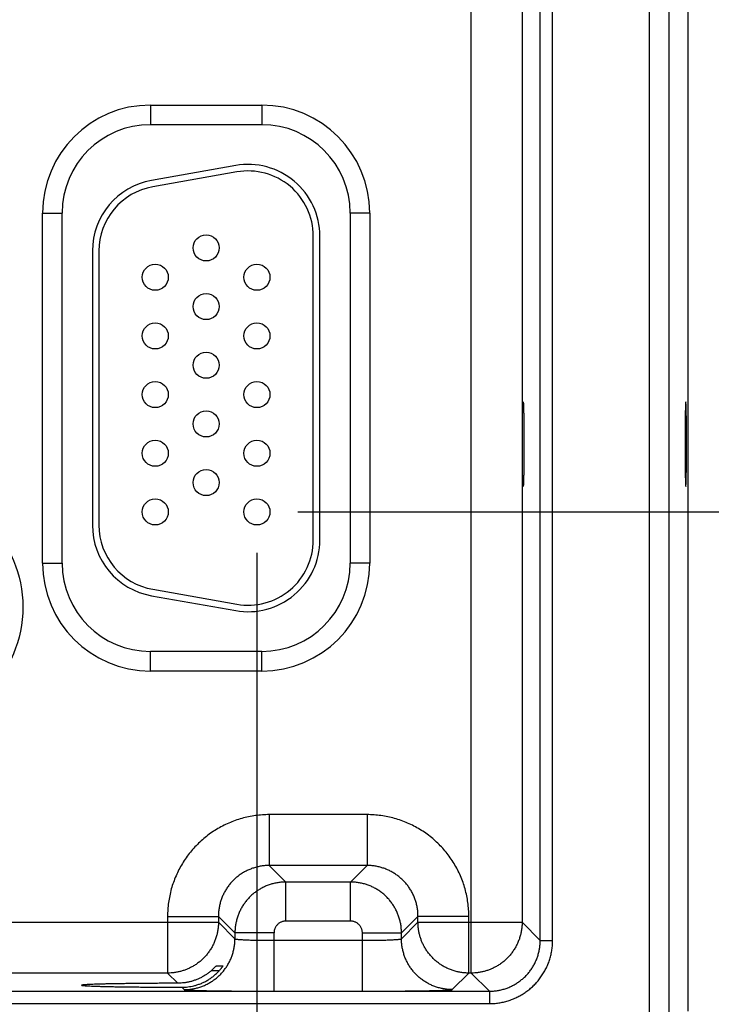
# Model space of a CAD drawing. Header units: inches. Extents: x 0 to 22, y 0 to 17.
# Tile 24 of 30: x 16.6 to 17.7, y 11.2 to 12.7. Entities that reach past the tile are written whole.
import ezdxf

# ---------------------------------------------------------------- set-up
doc = ezdxf.new("R2010")
doc.units = ezdxf.units.IN
doc.header["$LTSCALE"] = 1.21
doc.header["$MEASUREMENT"] = 0
doc.layers.get('0').update_dxf_attribs({"linetype": 'CONTINUOUS'})
doc.layers.add('DIMENSIONS', color=7, linetype='CONTINUOUS')
doc.styles.get("Standard").update_dxf_attribs({"font": 'txt', "width": 0.8})
doc.dimstyles.new('DIMSTYLE_1', dxfattribs={"dimtxt": 0.125, "dimasz": 0.18, "dimexe": 0.18, "dimexo": 0.0625, "dimgap": 0.09, "dimtad": 0, "dimtih": 1, "dimtoh": 1, "dimdec": 3, "dimzin": 4, "dimdsep": 46, "dimtxsty": 'STANDARD', "dimblk": '_FILLED', "dimblk1": '_FILLED', "dimblk2": '_FILLED', "dimcen": 0.09, "dimadec": 0, "dimazin": 0, "dimtp": 0.001, "dimtm": 0.001, "dimtfac": 1, "dimtdec": 3, "dimtofl": 0, "dimtmove": 0, "dimatfit": 3, "dimldrblk": '_FILLED', "dimfxl": 1, "dimtolj": 1, "dimtzin": 4, "dimarcsym": 0})

# ---------------------------------------------------------------- blocks, each defined once
blk = doc.blocks.new('_FILLED')
at = {"color": 0, "linetype": 'BYBLOCK'}
blk.add_solid([(0, 0), (-1, 0.1736), (-1, -0.1736)], dxfattribs=at)
blk = doc.blocks.new('*D4')
at = {"layer": 'DIMENSIONS', "color": 2, "linetype": 'CONTINUOUS'}
for p, q in [((16.964, 11.8886), (16.964, 10.1955)), ((17.625, 11.026), (17.625, 10.1955)), ((16.964, 10.3205), (16.604, 10.3205)), ((17.625, 10.3205), (18.2073, 10.3205))]:
    blk.add_line(p, q, dxfattribs=at)
at = {"layer": 'DIMENSIONS', "color": 2, "linetype": 'CONTINUOUS', "xscale": 0.18, "yscale": 0.18, "zscale": 0.18}
blk.add_blockref('_FILLED', (16.964, 10.3205), dxfattribs=at)
at = {"layer": 'DIMENSIONS', "color": 2, "linetype": 'CONTINUOUS', "xscale": 0.18, "yscale": 0.18, "zscale": 0.18, "rotation": 180}
blk.add_blockref('_FILLED', (17.625, 10.3205), dxfattribs=at)
at = {"layer": 'DIMENSIONS', "color": 2, "linetype": 'CONTINUOUS', "width": 0.8}
for s, p in [('[', (18.7948, 10.258)), (']', (19.3948, 10.258)), ('.661', (18.2698, 10.258)), ('16.79', (18.8948, 10.258))]:
    blk.add_text(s, height=0.125, dxfattribs=at).set_placement(p)
blk = doc.blocks.new('*D5')
at = {"layer": 'DIMENSIONS', "color": 2, "linetype": 'CONTINUOUS'}
for p, q in [((18.375, 11.9511), (18.375, 12.3111)), ((17.0265, 11.9511), (18.5, 11.9511)), ((17.6878, 11.0709), (18.5, 11.0709)), ((18.375, 11.0709), (18.375, 10.7109))]:
    blk.add_line(p, q, dxfattribs=at)
at = {"layer": 'DIMENSIONS', "color": 2, "linetype": 'CONTINUOUS', "xscale": 0.18, "yscale": 0.18, "zscale": 0.18}
for p, rotation in [((18.375, 11.9511), 270), ((18.375, 11.0709), 90)]:
    blk.add_blockref('_FILLED', p, dxfattribs=dict(at, rotation=rotation))
at = {"layer": 'DIMENSIONS', "color": 2, "linetype": 'CONTINUOUS', "width": 0.8}
for s, p in [('.880', (17.7625, 11.4584)), ('[', (18.2875, 11.4584)), ('22.36', (18.3875, 11.4584)), (']', (18.8875, 11.4584))]:
    blk.add_text(s, height=0.125, dxfattribs=at).set_placement(p)
blk = doc.blocks.new('*D6')
at = {"layer": 'DIMENSIONS', "color": 2, "linetype": 'CONTINUOUS'}
for p, q in [((16.9085, 13.1061), (19.25, 13.1061)), ((19.125, 13.1061), (19.125, 12.4564)), ((19.125, 11.0709), (19.125, 12.2064)), ((17.6878, 11.0709), (19.25, 11.0709))]:
    blk.add_line(p, q, dxfattribs=at)
at = {"layer": 'DIMENSIONS', "color": 2, "linetype": 'CONTINUOUS', "xscale": 0.18, "yscale": 0.18, "zscale": 0.18}
for p, rotation in [((19.125, 13.1061), 90), ((19.125, 11.0709), 270)]:
    blk.add_blockref('_FILLED', p, dxfattribs=dict(at, rotation=rotation))
at = {"layer": 'DIMENSIONS', "color": 2, "linetype": 'CONTINUOUS', "width": 0.8}
for s, p in [('[', (19.1375, 12.2689)), (']', (19.6375, 12.2689)), ('2.035', (18.5125, 12.2689)), ('51.7', (19.2375, 12.2689))]:
    blk.add_text(s, height=0.125, dxfattribs=at).set_placement(p)
blk = doc.blocks.new('*D12')
at = {"layer": 'DIMENSIONS', "color": 2, "linetype": 'CONTINUOUS'}
for p, q in [((16.034, 11.8886), (16.034, 9.4455)), ((16.964, 11.8886), (16.964, 9.4455)), ((16.034, 9.5705), (15.674, 9.5705)), ((16.964, 9.5705), (17.6055, 9.5705))]:
    blk.add_line(p, q, dxfattribs=at)
at = {"layer": 'DIMENSIONS', "color": 2, "linetype": 'CONTINUOUS', "xscale": 0.18, "yscale": 0.18, "zscale": 0.18}
blk.add_blockref('_FILLED', (16.034, 9.5705), dxfattribs=at)
at = {"layer": 'DIMENSIONS', "color": 2, "linetype": 'CONTINUOUS', "xscale": 0.18, "yscale": 0.18, "zscale": 0.18, "rotation": 180}
blk.add_blockref('_FILLED', (16.964, 9.5705), dxfattribs=at)
at = {"layer": 'DIMENSIONS', "color": 2, "linetype": 'CONTINUOUS', "width": 0.8}
for s, p in [('[', (18.493, 9.508)), (']', (19.093, 9.508)), ('3x ', (17.668, 9.508)), ('.930', (17.968, 9.508)), ('23.62', (18.593, 9.508))]:
    blk.add_text(s, height=0.125, dxfattribs=at).set_placement(p)

msp = doc.modelspace()

# ---------------------------------------------------------------- linework, layer by layer
at = {"color": 7, "linetype": 'CONTINUOUS'}
for p, q in [((17.566, 14.4394), (17.566, 11.1709)), ((17.596, 14.4394), (17.596, 11.1709)), ((17.625, 14.4249), (17.625, 11.1854)), ((17.2929, 11.2438), (17.2929, 14.3665)), ((17.3987, 11.2939), (17.3987, 14.3163)), ((17.4177, 11.2939), (17.4177, 14.3163)), ((17.3709, 14.2885), (17.3709, 11.3218)), ((16.8005, 12.5752), (16.9715, 12.5752)), ((16.8005, 12.5752), (16.8005, 12.5452)), ((16.9715, 12.5752), (16.9715, 12.5452)), ((16.8005, 12.5452), (16.9715, 12.5452)), ((16.9314, 12.4825), (16.8024, 12.4597)), ((16.9331, 12.4726), (16.8041, 12.4499)), ((16.635, 12.4096), (16.665, 12.4096)), ((16.635, 11.8726), (16.635, 12.4096)), ((16.665, 11.8726), (16.665, 12.4096)), ((17.137, 12.4096), (17.107, 12.4096)), ((17.107, 12.4096), (17.107, 11.8726)), ((17.137, 12.4096), (17.137, 11.8726)), ((17.0505, 11.9081), (17.0505, 12.3741)), ((17.0605, 11.9081), (17.0605, 12.3741)), ((16.7115, 12.3514), (16.7115, 11.9309)), ((16.7215, 12.3514), (16.7215, 11.9309)), ((16.635, 11.8726), (16.665, 11.8726)), ((17.137, 11.8726), (17.107, 11.8726)), ((16.8041, 11.8324), (16.9331, 11.8096)), ((16.8024, 11.8225), (16.9314, 11.7998)), ((16.9715, 11.7371), (16.8005, 11.7371)), ((16.8005, 11.7071), (16.8005, 11.7371)), ((16.9715, 11.7071), (16.9715, 11.7371)), ((16.9715, 11.7071), (16.8005, 11.7071)), ((17.1332, 11.4868), (16.9828, 11.4868)), ((16.9828, 11.4868), (16.9828, 11.4088)), ((17.1332, 11.4868), (17.1332, 11.4088)), ((17.1332, 11.4088), (16.9828, 11.4088)), ((16.9828, 11.4088), (17.0082, 11.3834)), ((17.1332, 11.4088), (17.1078, 11.3834)), ((17.1078, 11.3834), (17.0082, 11.3834)), ((17.0082, 11.3234), (17.0082, 11.3834)), ((17.1078, 11.3234), (17.1078, 11.3834)), ((16.8269, 11.3308), (16.9049, 11.3308)), ((16.8269, 11.3308), (16.8269, 11.2438)), ((16.9049, 11.3308), (16.9302, 11.3054)), ((16.9049, 11.3308), (16.9049, 11.3218)), ((17.2111, 11.3308), (17.1858, 11.3054)), ((17.2891, 11.3308), (17.2111, 11.3308)), ((17.2111, 11.3218), (17.2111, 11.3308)), ((17.2891, 11.2438), (17.2891, 11.3308)), ((16.2811, 11.3218), (16.9049, 11.3218)), ((16.9049, 11.3218), (16.9302, 11.2964)), ((17.1078, 11.3234), (17.0082, 11.3234)), ((17.1858, 11.2964), (17.2111, 11.3218)), ((17.2111, 11.3218), (17.3709, 11.3218)), ((17.3709, 11.3218), (17.3987, 11.2939)), ((16.9902, 11.3054), (16.9302, 11.3054)), ((16.9302, 11.3054), (16.9302, 11.2964)), ((16.9902, 11.216), (16.9902, 11.3054)), ((17.1258, 11.3054), (17.1858, 11.3054)), ((17.1258, 11.216), (17.1258, 11.3054)), ((17.1858, 11.2964), (17.1858, 11.3054)), ((16.9902, 11.294), (17.1258, 11.294)), ((17.3987, 11.2939), (17.4177, 11.2939)), ((16.9016, 11.255), (16.9119, 11.255)), ((16.8269, 11.2438), (16.3591, 11.2438)), ((16.8269, 11.2438), (16.8425, 11.2282)), ((16.9059, 11.2473), (16.8936, 11.2473)), ((17.2638, 11.2184), (17.2891, 11.2438)), ((17.2929, 11.2438), (17.2891, 11.2438)), ((17.2929, 11.2438), (17.3207, 11.216)), ((16.8486, 11.2221), (16.8522, 11.2184)), ((13.6503, 11.216), (17.3207, 11.216)), ((16.9902, 11.216), (17.1258, 11.216)), ((17.3207, 11.216), (17.3207, 11.197)), ((13.6503, 11.197), (17.3207, 11.197))]:
    msp.add_line(p, q, dxfattribs=at)
for centre, radius in [((16.886, 12.3561), 0.02), ((16.808, 12.3111), 0.02), ((16.964, 12.3111), 0.02), ((16.886, 12.2661), 0.02), ((16.808, 12.2211), 0.02), ((16.964, 12.2211), 0.02), ((16.886, 12.1761), 0.02), ((16.808, 12.1311), 0.02), ((16.964, 12.1311), 0.02), ((16.886, 12.0861), 0.02), ((16.808, 12.0411), 0.02), ((16.964, 12.0411), 0.02), ((16.886, 11.9961), 0.02), ((16.421, 11.8051), 0.1838), ((16.808, 11.9511), 0.02), ((16.964, 11.9511), 0.02)]:
    msp.add_circle(centre, radius, dxfattribs=at)
for centre, radius, start, end in [((16.8005, 12.4096), 0.1655, 90, 180), ((16.9715, 12.4096), 0.1655, 0, 90), ((16.8005, 12.4096), 0.1355, 90, 180), ((16.9715, 12.4096), 0.1355, 0, 90), ((16.9505, 12.3741), 0.11, 0, 100), ((16.9505, 12.3741), 0.1, 0, 100), ((16.8215, 12.3514), 0.11, 100, 180), ((16.8215, 12.3514), 0.1, 100, 180), ((16.8215, 11.9309), 0.11, 180, 260), ((16.8215, 11.9309), 0.1, 180, 260), ((16.9505, 11.9081), 0.11, 260, 360), ((16.9505, 11.9081), 0.1, 260, 360), ((16.8005, 11.8726), 0.1655, 180, 270), ((16.8005, 11.8726), 0.1355, 180, 270), ((16.9715, 11.8726), 0.1355, 270, 360), ((16.9715, 11.8726), 0.1655, 270, 360)]:
    msp.add_arc(centre, radius, start, end, dxfattribs=at)
for points, knots in [([(17.3725, 11.9902), (17.3724, 11.9902), (17.3724, 11.9906), (17.3723, 11.9912), (17.3722, 11.9924), (17.3721, 11.994), (17.372, 11.9961), (17.3719, 11.9986), (17.3719, 12.0014), (17.3718, 12.0047), (17.3717, 12.0083), (17.3717, 12.0123), (17.3716, 12.0166), (17.3715, 12.0212), (17.3715, 12.026), (17.3715, 12.031), (17.3714, 12.0362), (17.3714, 12.0415), (17.3714, 12.0469), (17.3714, 12.0524), (17.3714, 12.0579), (17.3714, 12.0634), (17.3714, 12.0688), (17.3714, 12.0741), (17.3715, 12.0793), (17.3715, 12.0843), (17.3715, 12.0891), (17.3716, 12.0937), (17.3717, 12.0979), (17.3717, 12.1019), (17.3718, 12.1055), (17.3719, 12.1088), (17.3719, 12.1117), (17.372, 12.1142), (17.3721, 12.1162), (17.3722, 12.1178), (17.3723, 12.1191), (17.3724, 12.1196), (17.3724, 12.1201), (17.3725, 12.1201)], [0, 0, 0, 0, 0.001945, 0.007389, 0.016348, 0.028789, 0.044638, 0.063725, 0.085982, 0.111233, 0.139226, 0.169874, 0.202898, 0.237997, 0.275059, 0.313715, 0.353664, 0.394751, 0.436545, 0.478772, 0.521228, 0.563455, 0.605249, 0.646336, 0.686285, 0.724941, 0.762003, 0.797102, 0.830126, 0.860774, 0.888767, 0.914018, 0.936275, 0.955362, 0.971211, 0.983652, 0.992611, 0.998055, 1, 1, 1, 1]), ([(17.3725, 12.1201), (17.3726, 12.1201), (17.3726, 12.1196), (17.3727, 12.1191), (17.3728, 12.1178), (17.3729, 12.1162), (17.373, 12.1142), (17.3731, 12.1117), (17.3731, 12.1088), (17.3732, 12.1055), (17.3733, 12.1019), (17.3734, 12.0979), (17.3734, 12.0937), (17.3735, 12.0891), (17.3735, 12.0843), (17.3736, 12.0793), (17.3736, 12.0741), (17.3736, 12.0688), (17.3736, 12.0634), (17.3736, 12.0579), (17.3736, 12.0524), (17.3736, 12.0469), (17.3736, 12.0415), (17.3736, 12.0362), (17.3736, 12.031), (17.3735, 12.026), (17.3735, 12.0212), (17.3734, 12.0166), (17.3734, 12.0123), (17.3733, 12.0083), (17.3732, 12.0047), (17.3731, 12.0014), (17.3731, 11.9986), (17.373, 11.9961), (17.3729, 11.994), (17.3728, 11.9924), (17.3727, 11.9912), (17.3726, 11.9906), (17.3726, 11.9902), (17.3725, 11.9902)], [0, 0, 0, 0, 0.001945, 0.007389, 0.016348, 0.028789, 0.044638, 0.063725, 0.085982, 0.111233, 0.139226, 0.169874, 0.202898, 0.237997, 0.275059, 0.313715, 0.353664, 0.394751, 0.436545, 0.478772, 0.521228, 0.563455, 0.605249, 0.646336, 0.686285, 0.724941, 0.762003, 0.797102, 0.830126, 0.860774, 0.888767, 0.914018, 0.936275, 0.955362, 0.971211, 0.983652, 0.992611, 0.998055, 1, 1, 1, 1]), ([(17.622, 12.1201), (17.6219, 12.1201), (17.6219, 12.1196), (17.6218, 12.1191), (17.6217, 12.1178), (17.6216, 12.1162), (17.6215, 12.1142), (17.6215, 12.1117), (17.6214, 12.1088), (17.6213, 12.1055), (17.6212, 12.1019), (17.6212, 12.0979), (17.6211, 12.0937), (17.6211, 12.0891), (17.621, 12.0843), (17.621, 12.0793), (17.6209, 12.0741), (17.6209, 12.0688), (17.6209, 12.0634), (17.6209, 12.0579), (17.6209, 12.0524), (17.6209, 12.0469), (17.6209, 12.0415), (17.6209, 12.0362), (17.621, 12.031), (17.621, 12.026), (17.6211, 12.0212), (17.6211, 12.0166), (17.6212, 12.0123), (17.6212, 12.0083), (17.6213, 12.0047), (17.6214, 12.0014), (17.6215, 11.9986), (17.6215, 11.9961), (17.6216, 11.994), (17.6217, 11.9924), (17.6218, 11.9912), (17.6219, 11.9906), (17.6219, 11.9902), (17.622, 11.9902)], [0, 0, 0, 0, 0.001945, 0.007389, 0.016348, 0.028789, 0.044638, 0.063725, 0.085982, 0.111233, 0.139226, 0.169874, 0.202898, 0.237997, 0.275059, 0.313715, 0.353664, 0.394751, 0.436545, 0.478772, 0.521228, 0.563455, 0.605249, 0.646336, 0.686285, 0.724941, 0.762003, 0.797102, 0.830126, 0.860774, 0.888767, 0.914018, 0.936275, 0.955362, 0.971211, 0.983652, 0.992611, 0.998055, 1, 1, 1, 1]), ([(17.622, 11.9902), (17.6221, 11.9902), (17.6221, 11.9906), (17.6223, 11.9912), (17.6223, 11.9924), (17.6224, 11.994), (17.6225, 11.9961), (17.6226, 11.9986), (17.6227, 12.0014), (17.6227, 12.0047), (17.6228, 12.0083), (17.6229, 12.0123), (17.6229, 12.0166), (17.623, 12.0212), (17.623, 12.026), (17.6231, 12.031), (17.6231, 12.0362), (17.6231, 12.0415), (17.6231, 12.0469), (17.6232, 12.0524), (17.6232, 12.0579), (17.6231, 12.0634), (17.6231, 12.0688), (17.6231, 12.0741), (17.6231, 12.0793), (17.623, 12.0843), (17.623, 12.0891), (17.6229, 12.0937), (17.6229, 12.0979), (17.6228, 12.1019), (17.6227, 12.1055), (17.6227, 12.1088), (17.6226, 12.1117), (17.6225, 12.1142), (17.6224, 12.1162), (17.6223, 12.1178), (17.6223, 12.1191), (17.6221, 12.1196), (17.6221, 12.1201), (17.622, 12.1201)], [0, 0, 0, 0, 0.001945, 0.007389, 0.016348, 0.028789, 0.044638, 0.063725, 0.085982, 0.111233, 0.139226, 0.169874, 0.202898, 0.237997, 0.275059, 0.313715, 0.353664, 0.394751, 0.436545, 0.478772, 0.521228, 0.563455, 0.605249, 0.646336, 0.686285, 0.724941, 0.762003, 0.797102, 0.830126, 0.860774, 0.888767, 0.914018, 0.936275, 0.955362, 0.971211, 0.983652, 0.992611, 0.998055, 1, 1, 1, 1]), ([(16.9828, 11.4868), (16.9793, 11.4868), (16.9723, 11.4865), (16.9617, 11.4854), (16.9512, 11.4836), (16.9408, 11.4811), (16.9306, 11.4779), (16.9207, 11.474), (16.9111, 11.4694), (16.9018, 11.4642), (16.8929, 11.4583), (16.8844, 11.4519), (16.8763, 11.4449), (16.8688, 11.4373), (16.8618, 11.4293), (16.8553, 11.4208), (16.8495, 11.4119), (16.8442, 11.4026), (16.8397, 11.3929), (16.8357, 11.383), (16.8325, 11.3728), (16.83, 11.3624), (16.8282, 11.3519), (16.8271, 11.3414), (16.8269, 11.3343), (16.8269, 11.3308)], [0, 0, 0, 0, 0.043133, 0.086481, 0.129971, 0.173535, 0.217107, 0.260636, 0.304137, 0.34764, 0.391161, 0.434687, 0.478206, 0.521722, 0.565242, 0.60877, 0.652292, 0.695793, 0.739293, 0.782827, 0.826415, 0.869997, 0.913503, 0.956861, 1, 1, 1, 1]), ([(17.2891, 11.3308), (17.2891, 11.3343), (17.2889, 11.3414), (17.2878, 11.3519), (17.286, 11.3624), (17.2835, 11.3728), (17.2803, 11.383), (17.2764, 11.3929), (17.2718, 11.4026), (17.2666, 11.4119), (17.2607, 11.4208), (17.2543, 11.4293), (17.2473, 11.4373), (17.2397, 11.4449), (17.2317, 11.4519), (17.2232, 11.4583), (17.2142, 11.4642), (17.2049, 11.4694), (17.1953, 11.474), (17.1854, 11.4779), (17.1752, 11.4811), (17.1648, 11.4836), (17.1543, 11.4854), (17.1437, 11.4865), (17.1367, 11.4868), (17.1332, 11.4868)], [0, 0, 0, 0, 0.043133, 0.086481, 0.129971, 0.173535, 0.217107, 0.260636, 0.304137, 0.34764, 0.391161, 0.434687, 0.478206, 0.521722, 0.565242, 0.60877, 0.652292, 0.695793, 0.739293, 0.782827, 0.826415, 0.869997, 0.913503, 0.956861, 1, 1, 1, 1]), ([(16.9828, 11.4088), (16.9808, 11.4088), (16.9767, 11.4086), (16.9706, 11.4079), (16.9646, 11.4067), (16.9587, 11.405), (16.9529, 11.4029), (16.9474, 11.4003), (16.942, 11.3974), (16.9369, 11.394), (16.9321, 11.3902), (16.9276, 11.386), (16.9235, 11.3815), (16.9197, 11.3767), (16.9163, 11.3716), (16.9133, 11.3663), (16.9107, 11.3607), (16.9086, 11.3549), (16.9069, 11.349), (16.9057, 11.343), (16.905, 11.3369), (16.9049, 11.3328), (16.9049, 11.3308)], [0, 0, 0, 0, 0.050049, 0.100102, 0.150147, 0.200176, 0.250184, 0.300163, 0.350109, 0.400026, 0.449937, 0.499861, 0.549808, 0.599782, 0.649778, 0.699786, 0.749802, 0.799827, 0.849857, 0.899895, 0.949943, 1, 1, 1, 1]), ([(17.2111, 11.3308), (17.2111, 11.3328), (17.211, 11.3369), (17.2103, 11.343), (17.2091, 11.349), (17.2074, 11.3549), (17.2053, 11.3607), (17.2027, 11.3662), (17.1997, 11.3716), (17.1963, 11.3767), (17.1925, 11.3815), (17.1884, 11.386), (17.1839, 11.3901), (17.1791, 11.3939), (17.174, 11.3973), (17.1686, 11.4003), (17.1631, 11.4029), (17.1573, 11.405), (17.1514, 11.4067), (17.1454, 11.4079), (17.1393, 11.4086), (17.1352, 11.4088), (17.1332, 11.4088)], [0, 0, 0, 0, 0.050049, 0.100102, 0.150147, 0.200176, 0.250184, 0.300163, 0.350109, 0.400026, 0.449937, 0.499861, 0.549808, 0.599782, 0.649778, 0.699786, 0.749802, 0.799827, 0.849857, 0.899895, 0.949943, 1, 1, 1, 1]), ([(17.0082, 11.3834), (17.0062, 11.3834), (17.0021, 11.3832), (16.996, 11.3825), (16.99, 11.3813), (16.9841, 11.3797), (16.9783, 11.3775), (16.9728, 11.375), (16.9674, 11.372), (16.9623, 11.3686), (16.9575, 11.3648), (16.953, 11.3606), (16.9489, 11.3561), (16.9451, 11.3513), (16.9417, 11.3462), (16.9387, 11.3409), (16.9361, 11.3353), (16.934, 11.3296), (16.9323, 11.3236), (16.9311, 11.3176), (16.9304, 11.3115), (16.9302, 11.3075), (16.9302, 11.3054)], [0, 0, 0, 0, 0.050011, 0.100043, 0.150071, 0.200089, 0.25009, 0.300066, 0.350018, 0.399949, 0.449872, 0.499807, 0.549771, 0.599761, 0.64977, 0.699794, 0.749826, 0.799861, 0.849897, 0.899933, 0.94997, 1, 1, 1, 1]), ([(17.1858, 11.3054), (17.1858, 11.3075), (17.1856, 11.3115), (17.1849, 11.3176), (17.1837, 11.3236), (17.182, 11.3295), (17.1799, 11.3353), (17.1773, 11.3409), (17.1743, 11.3462), (17.1709, 11.3513), (17.1672, 11.3561), (17.163, 11.3606), (17.1585, 11.3648), (17.1537, 11.3685), (17.1486, 11.372), (17.1433, 11.375), (17.1377, 11.3775), (17.1319, 11.3797), (17.126, 11.3813), (17.12, 11.3825), (17.1139, 11.3832), (17.1098, 11.3834), (17.1078, 11.3834)], [0, 0, 0, 0, 0.050011, 0.100043, 0.150071, 0.200089, 0.25009, 0.300066, 0.350018, 0.399949, 0.449872, 0.499807, 0.549771, 0.599761, 0.64977, 0.699794, 0.749826, 0.799861, 0.849897, 0.899933, 0.94997, 1, 1, 1, 1]), ([(16.9049, 11.3218), (16.9049, 11.3197), (16.9047, 11.3157), (16.904, 11.3096), (16.9028, 11.3037), (16.9012, 11.2978), (16.8991, 11.2921), (16.8965, 11.2866), (16.8936, 11.2812), (16.8902, 11.2762), (16.8865, 11.2714), (16.8824, 11.2669), (16.8779, 11.2627), (16.8731, 11.2588), (16.8681, 11.2555), (16.8631, 11.2527), (16.8582, 11.2503), (16.8532, 11.2483), (16.8481, 11.2467), (16.843, 11.2454), (16.8376, 11.2445), (16.8323, 11.2439), (16.8287, 11.2438), (16.8269, 11.2438)], [0, 0, 0, 0, 0.049515, 0.099157, 0.148874, 0.198612, 0.248316, 0.297934, 0.347415, 0.396813, 0.446372, 0.49636, 0.546876, 0.597148, 0.64615, 0.692933, 0.737552, 0.780919, 0.824005, 0.867687, 0.911902, 0.956161, 1, 1, 1, 1]), ([(17.0082, 11.3234), (17.0076, 11.3234), (17.0062, 11.3233), (17.0042, 11.323), (17.0023, 11.3224), (17.0004, 11.3217), (16.9986, 11.3207), (16.997, 11.3195), (16.9955, 11.3182), (16.9941, 11.3167), (16.9929, 11.315), (16.992, 11.3132), (16.9912, 11.3114), (16.9906, 11.3094), (16.9903, 11.3074), (16.9902, 11.3061), (16.9902, 11.3054)], [0, 0, 0, 0, 0.070793, 0.142145, 0.213754, 0.285342, 0.356834, 0.428346, 0.499901, 0.571466, 0.642994, 0.714501, 0.786122, 0.85778, 0.929176, 1, 1, 1, 1]), ([(17.1258, 11.3054), (17.1258, 11.3061), (17.1257, 11.3074), (17.1254, 11.3094), (17.1248, 11.3114), (17.124, 11.3132), (17.1231, 11.315), (17.1219, 11.3167), (17.1205, 11.3182), (17.119, 11.3195), (17.1174, 11.3207), (17.1156, 11.3217), (17.1137, 11.3224), (17.1118, 11.323), (17.1098, 11.3233), (17.1085, 11.3234), (17.1078, 11.3234)], [0, 0, 0, 0, 0.070793, 0.142145, 0.213754, 0.285342, 0.356834, 0.428346, 0.499901, 0.571466, 0.642994, 0.714501, 0.786122, 0.85778, 0.929176, 1, 1, 1, 1]), ([(17.2891, 11.2438), (17.2871, 11.2438), (17.2831, 11.2439), (17.277, 11.2446), (17.271, 11.2458), (17.2652, 11.2475), (17.2595, 11.2496), (17.2539, 11.2521), (17.2486, 11.255), (17.2436, 11.2584), (17.2388, 11.2621), (17.2342, 11.2663), (17.23, 11.2708), (17.2262, 11.2756), (17.2229, 11.2805), (17.22, 11.2855), (17.2177, 11.2904), (17.2157, 11.2954), (17.214, 11.3005), (17.2128, 11.3057), (17.2118, 11.311), (17.2113, 11.3164), (17.2111, 11.32), (17.2111, 11.3218)], [0, 0, 0, 0, 0.049515, 0.099157, 0.148874, 0.198612, 0.248316, 0.297934, 0.347415, 0.396813, 0.446372, 0.49636, 0.546876, 0.597148, 0.64615, 0.692933, 0.737552, 0.780919, 0.824005, 0.867687, 0.911902, 0.956161, 1, 1, 1, 1]), ([(17.3709, 11.3218), (17.3709, 11.3197), (17.3707, 11.3157), (17.37, 11.3096), (17.3688, 11.3037), (17.3672, 11.2978), (17.3651, 11.2921), (17.3625, 11.2866), (17.3596, 11.2812), (17.3562, 11.2762), (17.3525, 11.2714), (17.3484, 11.2669), (17.3439, 11.2627), (17.3391, 11.2588), (17.3341, 11.2555), (17.3291, 11.2527), (17.3242, 11.2503), (17.3192, 11.2483), (17.3141, 11.2467), (17.309, 11.2454), (17.3036, 11.2445), (17.2983, 11.2439), (17.2947, 11.2438), (17.2929, 11.2438)], [0, 0, 0, 0, 0.049515, 0.099157, 0.148874, 0.198612, 0.248316, 0.297934, 0.347415, 0.396813, 0.446372, 0.49636, 0.546876, 0.597148, 0.64615, 0.692933, 0.737552, 0.780919, 0.824005, 0.867687, 0.911902, 0.956161, 1, 1, 1, 1]), ([(16.8522, 11.2184), (16.8543, 11.2184), (16.8584, 11.2186), (16.8645, 11.2193), (16.8705, 11.2205), (16.8764, 11.2221), (16.8821, 11.2243), (16.8877, 11.2268), (16.893, 11.2298), (16.8981, 11.2332), (16.9029, 11.237), (16.9074, 11.2412), (16.9116, 11.2457), (16.9154, 11.2505), (16.9188, 11.2556), (16.9218, 11.261), (16.9244, 11.2665), (16.9265, 11.2723), (16.9281, 11.2782), (16.9293, 11.2842), (16.9301, 11.2903), (16.9302, 11.2943), (16.9302, 11.2964)], [0, 0, 0, 0, 0.049996, 0.099993, 0.149992, 0.199991, 0.249992, 0.299993, 0.349995, 0.399997, 0.45, 0.500003, 0.550005, 0.600008, 0.65001, 0.700011, 0.750012, 0.800012, 0.850011, 0.900008, 0.950005, 1, 1, 1, 1]), ([(16.9302, 11.2964), (16.9303, 11.2963), (16.9307, 11.2961), (16.9314, 11.2959), (16.9326, 11.2957), (16.9343, 11.2956), (16.9363, 11.2954), (16.9387, 11.2952), (16.9416, 11.295), (16.9448, 11.2949), (16.9483, 11.2947), (16.9521, 11.2946), (16.9562, 11.2944), (16.9606, 11.2943), (16.9652, 11.2942), (16.97, 11.2942), (16.9749, 11.2941), (16.9799, 11.2941), (16.9851, 11.294), (16.9885, 11.294), (16.9902, 11.294)], [0, 0, 0, 0, 0.006255, 0.019318, 0.039504, 0.066755, 0.100902, 0.141702, 0.188863, 0.242037, 0.300833, 0.364814, 0.433504, 0.506394, 0.582943, 0.662587, 0.744729, 0.828761, 0.914063, 1, 1, 1, 1]), ([(17.1258, 11.294), (17.1275, 11.294), (17.1309, 11.294), (17.1361, 11.2941), (17.1411, 11.2941), (17.146, 11.2942), (17.1508, 11.2942), (17.1554, 11.2943), (17.1598, 11.2944), (17.1639, 11.2946), (17.1677, 11.2947), (17.1713, 11.2949), (17.1744, 11.295), (17.1773, 11.2952), (17.1797, 11.2954), (17.1817, 11.2956), (17.1834, 11.2957), (17.1846, 11.2959), (17.1853, 11.2961), (17.1857, 11.2963), (17.1858, 11.2964)], [0, 0, 0, 0, 0.085937, 0.171239, 0.255271, 0.337413, 0.417057, 0.493606, 0.566496, 0.635186, 0.699167, 0.757963, 0.811137, 0.858298, 0.899098, 0.933245, 0.960496, 0.980682, 0.993745, 1, 1, 1, 1]), ([(17.2638, 11.2184), (17.2617, 11.2184), (17.2576, 11.2186), (17.2516, 11.2193), (17.2455, 11.2205), (17.2396, 11.2221), (17.2339, 11.2243), (17.2283, 11.2268), (17.223, 11.2298), (17.2179, 11.2332), (17.2131, 11.237), (17.2086, 11.2412), (17.2044, 11.2457), (17.2006, 11.2505), (17.1972, 11.2556), (17.1942, 11.261), (17.1916, 11.2665), (17.1895, 11.2723), (17.1879, 11.2782), (17.1867, 11.2842), (17.1859, 11.2903), (17.1858, 11.2943), (17.1858, 11.2964)], [0, 0, 0, 0, 0.049996, 0.099993, 0.149992, 0.199991, 0.249992, 0.299993, 0.349995, 0.399997, 0.45, 0.500003, 0.550005, 0.600008, 0.65001, 0.700011, 0.750012, 0.800012, 0.850011, 0.900008, 0.950005, 1, 1, 1, 1]), ([(17.3207, 11.216), (17.3227, 11.216), (17.3268, 11.2161), (17.3329, 11.2168), (17.3389, 11.218), (17.3448, 11.2197), (17.3506, 11.2218), (17.3561, 11.2244), (17.3615, 11.2274), (17.3666, 11.2308), (17.3714, 11.2346), (17.3759, 11.2387), (17.3801, 11.2432), (17.3839, 11.248), (17.3873, 11.2531), (17.3903, 11.2585), (17.3928, 11.2641), (17.3949, 11.2698), (17.3966, 11.2757), (17.3978, 11.2817), (17.3985, 11.2878), (17.3987, 11.2919), (17.3987, 11.2939)], [0, 0, 0, 0, 0.050001, 0.100004, 0.150008, 0.200012, 0.250014, 0.300012, 0.350008, 0.400002, 0.449995, 0.499988, 0.54998, 0.599973, 0.649967, 0.699964, 0.749962, 0.799963, 0.849968, 0.899976, 0.949987, 1, 1, 1, 1]), ([(17.3207, 11.197), (17.3231, 11.197), (17.3279, 11.1971), (17.3351, 11.1979), (17.3423, 11.1993), (17.3493, 11.2012), (17.3562, 11.2036), (17.3628, 11.2065), (17.3692, 11.2099), (17.3754, 11.2137), (17.3812, 11.218), (17.3867, 11.2228), (17.3919, 11.2279), (17.3966, 11.2334), (17.4009, 11.2393), (17.4048, 11.2454), (17.4082, 11.2518), (17.4111, 11.2585), (17.4135, 11.2653), (17.4153, 11.2723), (17.4167, 11.2795), (17.4175, 11.2867), (17.4177, 11.2915), (17.4177, 11.2939)], [0, 0, 0, 0, 0.047502, 0.095128, 0.1428, 0.190447, 0.238071, 0.285697, 0.333325, 0.380947, 0.428562, 0.476177, 0.523792, 0.571406, 0.619022, 0.666644, 0.714273, 0.7619, 0.809524, 0.857172, 0.90485, 0.952487, 1, 1, 1, 1]), ([(16.8936, 11.2473), (16.8941, 11.2477), (16.895, 11.2485), (16.8963, 11.2497), (16.8975, 11.2508), (16.8985, 11.2518), (16.8993, 11.2527), (16.9, 11.2534), (16.9006, 11.254), (16.901, 11.2544), (16.9013, 11.2547), (16.9015, 11.2549), (16.9016, 11.255), (16.9016, 11.255)], [0, 0, 0, 0, 0.174536, 0.335567, 0.480925, 0.608392, 0.717003, 0.806554, 0.877681, 0.931482, 0.968869, 0.991359, 1, 1, 1, 1]), ([(16.9119, 11.255), (16.9119, 11.255), (16.9118, 11.2549), (16.9118, 11.2547), (16.9116, 11.2544), (16.9113, 11.2539), (16.9108, 11.2533), (16.9103, 11.2526), (16.9097, 11.2517), (16.9089, 11.2507), (16.908, 11.2496), (16.907, 11.2485), (16.9063, 11.2477), (16.9059, 11.2473)], [0, 0, 0, 0, 0.006266, 0.02803, 0.066343, 0.122168, 0.196449, 0.288961, 0.400196, 0.529001, 0.672961, 0.83106, 1, 1, 1, 1]), ([(16.872, 11.2256), (16.8738, 11.2262), (16.8774, 11.2274), (16.8826, 11.2297), (16.8877, 11.2324), (16.8926, 11.2356), (16.8973, 11.2391), (16.9018, 11.243), (16.9046, 11.2458), (16.9059, 11.2473)], [0, 0, 0, 0, 0.138607, 0.278454, 0.419747, 0.562631, 0.707067, 0.852922, 1, 1, 1, 1]), ([(16.8936, 11.2473), (16.8923, 11.2461), (16.8896, 11.244), (16.8854, 11.241), (16.8811, 11.2384), (16.8766, 11.236), (16.8735, 11.2347), (16.872, 11.234)], [0, 0, 0, 0, 0.20327, 0.404895, 0.604967, 0.803329, 1, 1, 1, 1]), ([(16.8425, 11.2282), (16.8387, 11.2282), (16.8311, 11.2281), (16.8198, 11.2281), (16.8087, 11.228), (16.798, 11.2279), (16.7875, 11.2278), (16.7775, 11.2277), (16.7678, 11.2276), (16.7586, 11.2275), (16.7499, 11.2274), (16.7417, 11.2272), (16.7341, 11.2271), (16.7271, 11.2269), (16.7207, 11.2267), (16.715, 11.2266), (16.7099, 11.2264), (16.7056, 11.2262), (16.702, 11.226), (16.6992, 11.2258), (16.6969, 11.2256), (16.6959, 11.2254), (16.6948, 11.2253), (16.6949, 11.2252), (16.6949, 11.2251)], [0, 0, 0, 0, 0.077615, 0.154077, 0.228908, 0.301933, 0.372774, 0.441049, 0.506607, 0.569042, 0.628111, 0.683618, 0.73521, 0.782762, 0.826035, 0.86479, 0.898946, 0.928292, 0.952712, 0.972133, 0.986438, 0.995613, 0.999706, 1, 1, 1, 1]), ([(16.6949, 11.2251), (16.6949, 11.2251), (16.6953, 11.2247), (16.6963, 11.2248), (16.6981, 11.2245), (16.7006, 11.2244), (16.7038, 11.2241), (16.7078, 11.224), (16.7125, 11.2238), (16.7179, 11.2236), (16.724, 11.2234), (16.7307, 11.2233), (16.738, 11.2231), (16.7459, 11.2229), (16.7544, 11.2228), (16.7634, 11.2227), (16.7728, 11.2226), (16.7827, 11.2224), (16.793, 11.2224), (16.8036, 11.2223), (16.8145, 11.2222), (16.8257, 11.2221), (16.8371, 11.2221), (16.8447, 11.2221), (16.8486, 11.2221)], [0, 0, 0, 0, 0.001594, 0.008083, 0.019505, 0.035836, 0.057048, 0.083009, 0.113642, 0.148821, 0.188333, 0.232093, 0.279858, 0.331392, 0.386565, 0.445029, 0.50659, 0.571008, 0.637884, 0.707069, 0.778192, 0.850884, 0.924974, 1, 1, 1, 1]), ([(16.872, 11.234), (16.8704, 11.2334), (16.8672, 11.2322), (16.8624, 11.2307), (16.8575, 11.2296), (16.8525, 11.2288), (16.8475, 11.2283), (16.8441, 11.2282), (16.8425, 11.2282)], [0, 0, 0, 0, 0.16849, 0.335824, 0.502331, 0.668326, 0.834113, 1, 1, 1, 1]), ([(16.8486, 11.2221), (16.8502, 11.2221), (16.8533, 11.2221), (16.8581, 11.2226), (16.8628, 11.2233), (16.8674, 11.2243), (16.8705, 11.2251), (16.872, 11.2256)], [0, 0, 0, 0, 0.200027, 0.399591, 0.599201, 0.799162, 1, 1, 1, 1]), ([(16.8522, 11.2184), (16.8524, 11.2183), (16.853, 11.2182), (16.8541, 11.218), (16.856, 11.2179), (16.8586, 11.2177), (16.8618, 11.2176), (16.8656, 11.2174), (16.8701, 11.2173), (16.8751, 11.2171), (16.8808, 11.217), (16.887, 11.2168), (16.8937, 11.2167), (16.9008, 11.2166), (16.9085, 11.2165), (16.9165, 11.2164), (16.9249, 11.2163), (16.9336, 11.2162), (16.9427, 11.2162), (16.9519, 11.2161), (16.9614, 11.2161), (16.971, 11.2161), (16.9806, 11.216), (16.987, 11.216), (16.9902, 11.216)], [0, 0, 0, 0, 0.003857, 0.012532, 0.026116, 0.04459, 0.067858, 0.095761, 0.12815, 0.164876, 0.205779, 0.250672, 0.299321, 0.351466, 0.406844, 0.465155, 0.526108, 0.589453, 0.654926, 0.722188, 0.790795, 0.86028, 0.930173, 1, 1, 1, 1]), ([(17.1258, 11.216), (17.129, 11.216), (17.1354, 11.216), (17.1451, 11.2161), (17.1546, 11.2161), (17.1641, 11.2161), (17.1733, 11.2162), (17.1824, 11.2162), (17.1911, 11.2163), (17.1995, 11.2164), (17.2075, 11.2165), (17.2152, 11.2166), (17.2224, 11.2167), (17.2291, 11.2168), (17.2352, 11.217), (17.2409, 11.2171), (17.2459, 11.2173), (17.2504, 11.2174), (17.2542, 11.2176), (17.2574, 11.2177), (17.26, 11.2179), (17.2619, 11.218), (17.263, 11.2182), (17.2636, 11.2183), (17.2638, 11.2184)], [0, 0, 0, 0, 0.069827, 0.13972, 0.209204, 0.277811, 0.345073, 0.410546, 0.473891, 0.534844, 0.593155, 0.648533, 0.700679, 0.749327, 0.794221, 0.835124, 0.87185, 0.904239, 0.932142, 0.95541, 0.973884, 0.987468, 0.996143, 1, 1, 1, 1])]:
    msp.add_open_spline(points, degree=3, knots=knots, dxfattribs=at)

# ---------------------------------------------------------------- dimensions: what is measured, and where the dimension line sits
at = {"layer": 'DIMENSIONS', "color": 2, "linetype": 'CONTINUOUS'}
for base, p1, p2, angle, picture, middle in [((19.125, 13.1061), (17.6878, 11.0709), (16.9085, 13.1061), 90, '*D6', (19.125, 12.3314)), ((18.375, 11.9511), (17.6878, 11.0709), (17.0265, 11.9511), 90, '*D5', (18.375, 11.5209)), ((16.964, 10.3205), (17.625, 11.026), (16.964, 11.8886), 180, '*D4', (18.8823, 10.3205))]:
    dim = msp.add_linear_dim(base=base, p1=p1, p2=p2, angle=angle, dimstyle='DIMSTYLE_1', dxfattribs=at)
    dim.commit()
    dim.dimension.update_dxf_attribs({"geometry": picture, "text_midpoint": middle, "dimtype": 160})
dim = msp.add_linear_dim(base=(16.964, 9.5705), p1=(16.034, 11.8886), p2=(16.964, 11.8886), text='3x <>', dimstyle='DIMSTYLE_1', dxfattribs=at)
dim.commit()
dim.dimension.update_dxf_attribs({"geometry": '*D12', "text_midpoint": (18.4305, 9.5705), "dimtype": 160})

doc.saveas('drawing.dxf')
